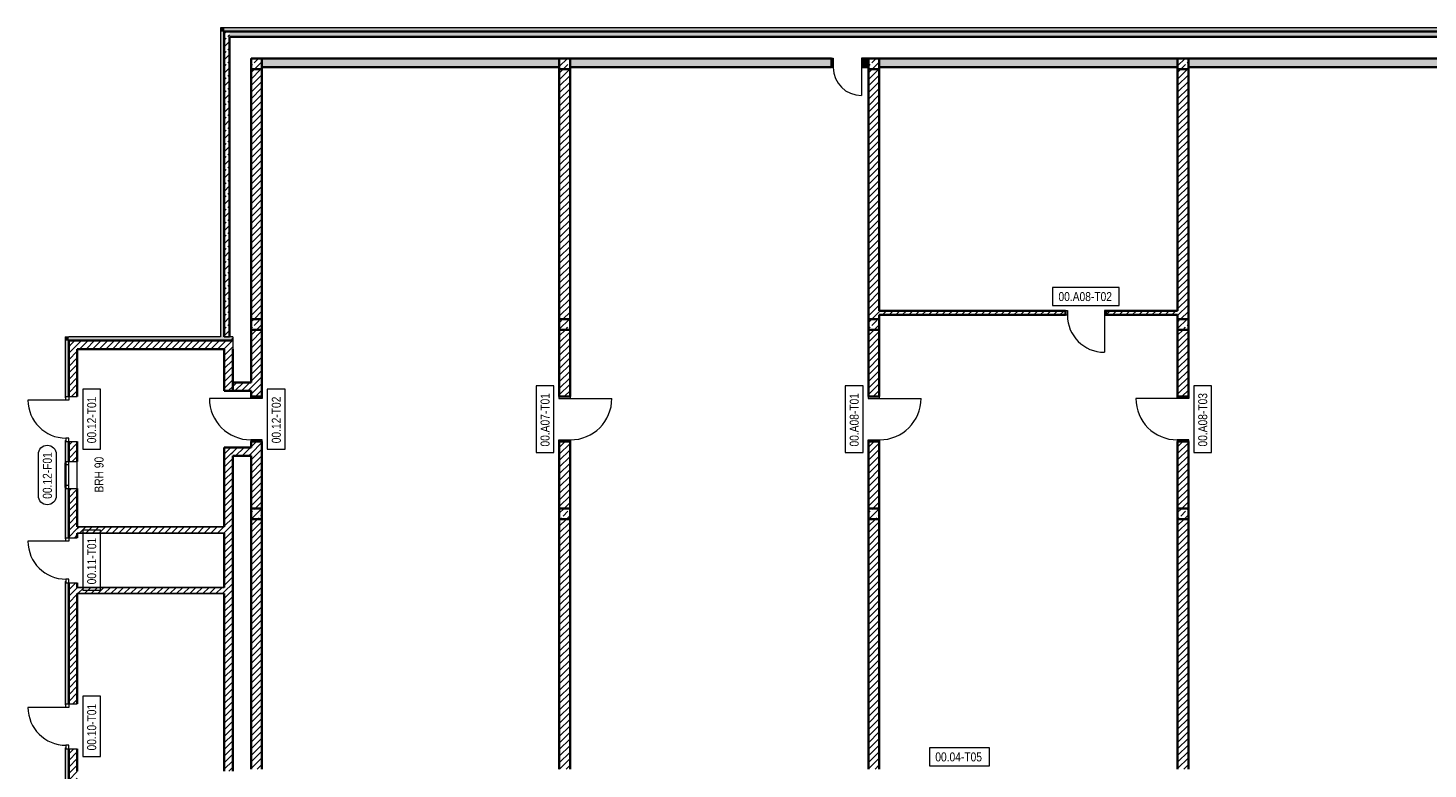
# Model space of a CAD drawing. Header units: metres. Extents: x -58265 to 590738, y -55036 to 35250.
# Tile 8 of 160: x -58265 to -19096, y 180 to 20925. Entities that reach past the tile are written whole.
import ezdxf

# ---------------------------------------------------------------- set-up
doc = ezdxf.new("R2010")
doc.units = ezdxf.units.M
doc.header["$LTSCALE"] = 0.05
for name, color, linetype in [('0._Pikto für Layout_1_A_1_Bauteilschraffuren', 7, 'Continuous'), ('0._Pikto für Layout_1_A_1_Fenster', 7, 'Continuous'), ('0._Pikto für Layout_1_A_1_Fenster_Text', 7, 'Continuous'), ('0._Pikto für Layout_1_A_1_Stützen', 7, 'Continuous'), ('0._Pikto für Layout_1_A_1_Türen', 7, 'Continuous'), ('0._Pikto für Layout_1_A_1_Türen_Text', 7, 'Continuous'), ('0._Pikto für Layout_1_A_1_Wände_Außen', 7, 'Continuous'), ('0._Pikto für Layout_1_A_1_Wände_Innen_Massiv', 7, 'Continuous')]:
    doc.layers.add(name, color=color, linetype=linetype)
doc.styles.add('ERSTELLTER_STIL_2', font='txt')
pattern_1 = [(45, (0, 0), (-183.8478, 183.8478), []), (45, (-91.92, 91.92), (-183.8478, 183.8478), [195, -65])]
pattern_2 = [(45, (0, 0), (-91.92388, 91.92388), [])]

msp = doc.modelspace()

# ---------------------------------------------------------------- hatches: boundary and pattern name
at = {"layer": '0._Pikto für Layout_1_A_1_Bauteilschraffuren', "linetype": 'Continuous', "lineweight": 18}
for points in [[(-52775, 20825), (-52875, 20925), (-52875, 20825)], [(-52775, 20925), (-52875, 20925), (-52775, 20825)], [(-52875, 20825), (-52875, 12275), (-52775, 12275), (-52775, 20825)], [(-52775, 20825), (875, 20825), (875, 20925), (-52775, 20925)], [(-51720, 19830), (-43400, 19830), (-43400, 20070), (-51720, 20070)], [(-43100, 20070), (-43100, 19830), (-35785, 19830), (-35785, 20070)], [(-34900, 20070), (-34900, 19830), (-34750, 19830), (-34750, 20070)], [(-26100, 20070), (-34450, 20070), (-34450, 19830), (-26100, 19830)], [(-17450, 20070), (-25800, 20070), (-25800, 19830), (-17450, 19830)], [(-57125, 12275), (-57225, 12275), (-57125, 12175)], [(-57225, 12175), (-57125, 12175), (-57225, 12275)], [(-57225, 10575), (-57205, 10575), (-57205, 10605), (-57125, 10605), (-57125, 12175), (-57225, 12175)], [(-57125, 12175), (-52606, 12175), (-52535, 12275), (-57125, 12275)], [(-52606, 12175), (-52535, 12175), (-52535, 12275)], [(-57205, 9375), (-57225, 9375), (-57225, 8755), (-57205, 8755), (-57205, 8785), (-57125, 8785), (-57125, 9345), (-57205, 9345)], [(-57205, 8065), (-57225, 8065), (-57225, 6625), (-57205, 6625), (-57205, 6655), (-57125, 6655), (-57125, 8035), (-57205, 8035)], [(-57205, 5425), (-57225, 5425), (-57225, 1975), (-57205, 1975), (-57205, 2005), (-57125, 2005), (-57125, 5395), (-57205, 5395)], [(-57225, 775), (-57225, -930), (-57125, -930), (-57125, 745), (-57205, 745), (-57205, 775)]]:
    msp.add_hatch(color=9, dxfattribs=at).paths.add_polyline_path(points)
h = msp.add_hatch(dxfattribs=at)
h.set_pattern_fill('Beton__Stahlbeton_0001', color=9, style=0, pattern_type=2)
h.set_pattern_definition(pattern_1)
h.paths.add_polyline_path([(-52625, 20675), (-52775, 20825), (-52775, 20675)])
h = msp.add_hatch(dxfattribs=at)
h.set_pattern_fill('Beton__Stahlbeton_0001', color=9, style=0, pattern_type=2)
h.set_pattern_definition(pattern_1)
h.paths.add_polyline_path([(-52625, 20825), (-52775, 20825), (-52625, 20675)])
h = msp.add_hatch(dxfattribs=at)
h.set_pattern_fill('Beton__Stahlbeton_0001', color=9, style=0, pattern_type=2)
h.set_pattern_definition(pattern_1)
h.paths.add_polyline_path([(-52625, 20675), (725, 20675), (725, 20825), (-52625, 20825)])
h = msp.add_hatch(dxfattribs=at)
h.set_pattern_fill('Beton__Stahlbeton_0001', color=9, style=0, pattern_type=2)
h.set_pattern_definition(pattern_1)
h.paths.add_polyline_path([(-52775, 20675), (-52775, 12275), (-52625, 12275), (-52625, 20675)])
h = msp.add_hatch(dxfattribs=at)
h.set_pattern_fill('Beton__Stahlbeton_0001', color=9, style=0, pattern_type=2)
h.set_pattern_definition(pattern_1)
h.paths.add_polyline_path([(-51720, 19770), (-51720, 20070), (-52020, 20070), (-52020, 19770)])
h = msp.add_hatch(dxfattribs=at)
h.set_pattern_fill('Beton__Stahlbeton_0001', color=9, style=0, pattern_type=2)
h.set_pattern_definition(pattern_1)
h.paths.add_polyline_path([(-43100, 19770), (-43100, 20070), (-43400, 20070), (-43400, 19770)])
h = msp.add_hatch(dxfattribs=at)
h.set_pattern_fill('Beton__Stahlbeton_0001', color=9, style=0, pattern_type=2)
h.set_pattern_definition(pattern_1)
h.paths.add_polyline_path([(-34450, 19770), (-34450, 20070), (-34750, 20070), (-34750, 19770)])
h = msp.add_hatch(dxfattribs=at)
h.set_pattern_fill('Beton__Stahlbeton_0001', color=9, style=0, pattern_type=2)
h.set_pattern_definition(pattern_1)
h.paths.add_polyline_path([(-25800, 19770), (-25800, 20070), (-26100, 20070), (-26100, 19770)])
h = msp.add_hatch(dxfattribs=at)
h.set_pattern_fill('MW_Kalksandstein_0001', color=9, style=0, pattern_type=2)
h.set_pattern_definition(pattern_2)
h.paths.add_polyline_path([(-51720, 19770), (-52020, 19770), (-52020, 12775), (-51720, 12775)])
h = msp.add_hatch(dxfattribs=at)
h.set_pattern_fill('MW_Kalksandstein_0001', color=9, style=0, pattern_type=2)
h.set_pattern_definition(pattern_2)
h.paths.add_polyline_path([(-43100, 19770), (-43400, 19770), (-43400, 12775), (-43100, 12775)])
h = msp.add_hatch(dxfattribs=at)
h.set_pattern_fill('MW_Kalksandstein_0001', color=9, style=0, pattern_type=2)
h.set_pattern_definition(pattern_2)
h.paths.add_polyline_path([(-34450, 19770), (-34750, 19770), (-34750, 12775), (-34450, 12775)])
h = msp.add_hatch(dxfattribs=at)
h.set_pattern_fill('MW_Kalksandstein_0001', color=9, style=0, pattern_type=2)
h.set_pattern_definition(pattern_2)
h.paths.add_polyline_path([(-25800, 19770), (-26100, 19770), (-26100, 12775), (-25800, 12775)])
h = msp.add_hatch(dxfattribs=at)
h.set_pattern_fill('MW_Kalksandstein_0001', color=9, style=0, pattern_type=2)
h.set_pattern_definition(pattern_2)
h.paths.add_polyline_path([(-34450, 12892), (-29235, 12892), (-29235, 13007), (-34450, 13007)])
h = msp.add_hatch(dxfattribs=at)
h.set_pattern_fill('MW_Kalksandstein_0001', color=9, style=0, pattern_type=2)
h.set_pattern_definition(pattern_2)
h.paths.add_polyline_path([(-28100, 13007), (-28100, 12892), (-26100, 12892), (-26100, 13007)])
h = msp.add_hatch(dxfattribs=at)
h.set_pattern_fill('Beton__Stahlbeton_0001', color=9, style=0, pattern_type=2)
h.set_pattern_definition(pattern_1)
h.paths.add_polyline_path([(-51720, 12475), (-51720, 12775), (-52020, 12775), (-52020, 12475)])
h = msp.add_hatch(dxfattribs=at)
h.set_pattern_fill('Beton__Stahlbeton_0001', color=9, style=0, pattern_type=2)
h.set_pattern_definition(pattern_1)
h.paths.add_polyline_path([(-43100, 12475), (-43100, 12775), (-43400, 12775), (-43400, 12475)])
h = msp.add_hatch(dxfattribs=at)
h.set_pattern_fill('Beton__Stahlbeton_0001', color=9, style=0, pattern_type=2)
h.set_pattern_definition(pattern_1)
h.paths.add_polyline_path([(-34450, 12475), (-34450, 12775), (-34750, 12775), (-34750, 12475)])
h = msp.add_hatch(dxfattribs=at)
h.set_pattern_fill('Beton__Stahlbeton_0001', color=9, style=0, pattern_type=2)
h.set_pattern_definition(pattern_1)
h.paths.add_polyline_path([(-25800, 12475), (-25800, 12775), (-26100, 12775), (-26100, 12475)])
h = msp.add_hatch(dxfattribs=at)
h.set_pattern_fill('MW_Kalksandstein_0001', color=9, style=0, pattern_type=2)
h.set_pattern_definition(pattern_2)
h.paths.add_polyline_path([(-56885, 12175), (-57125, 12175), (-56885, 11935)])
h = msp.add_hatch(dxfattribs=at)
h.set_pattern_fill('MW_Kalksandstein_0001', color=9, style=0, pattern_type=2)
h.set_pattern_definition(pattern_2)
h.paths.add_polyline_path([(-57125, 12175), (-57125, 11935), (-56885, 11935)])
h = msp.add_hatch(dxfattribs=at)
h.set_pattern_fill('MW_Kalksandstein_0001', color=9, style=0, pattern_type=2)
h.set_pattern_definition(pattern_2)
h.paths.add_polyline_path([(-56885, 11935), (-52775, 11935), (-52775, 12175), (-56885, 12175)])
h = msp.add_hatch(dxfattribs=at)
h.set_pattern_fill('MW_Kalksandstein_0001', color=9, style=0, pattern_type=2)
h.set_pattern_definition(pattern_2)
h.paths.add_polyline_path([(-52606, 12175), (-52775, 11935), (-52535, 11935), (-52535, 12175)])
h = msp.add_hatch(dxfattribs=at)
h.set_pattern_fill('MW_Kalksandstein_0001', color=9, style=0, pattern_type=2)
h.set_pattern_definition(pattern_2)
h.paths.add_polyline_path([(-52775, 11935), (-52606, 12175), (-52775, 12175)])
h = msp.add_hatch(dxfattribs=at)
h.set_pattern_fill('MW_Kalksandstein_0001', color=9, style=0, pattern_type=2)
h.set_pattern_definition(pattern_2)
h.paths.add_polyline_path([(-51720, 12475), (-52020, 12475), (-52020, 10605), (-51720, 10605)])
h = msp.add_hatch(dxfattribs=at)
h.set_pattern_fill('MW_Kalksandstein_0001', color=9, style=0, pattern_type=2)
h.set_pattern_definition(pattern_2)
h.paths.add_polyline_path([(-43100, 12475), (-43400, 12475), (-43400, 10605), (-43100, 10605)])
h = msp.add_hatch(dxfattribs=at)
h.set_pattern_fill('MW_Kalksandstein_0001', color=9, style=0, pattern_type=2)
h.set_pattern_definition(pattern_2)
h.paths.add_polyline_path([(-34450, 12475), (-34750, 12475), (-34750, 10605), (-34450, 10605)])
h = msp.add_hatch(dxfattribs=at)
h.set_pattern_fill('MW_Kalksandstein_0001', color=9, style=0, pattern_type=2)
h.set_pattern_definition(pattern_2)
h.paths.add_polyline_path([(-25800, 12475), (-26100, 12475), (-26100, 10605), (-25800, 10605)])
h = msp.add_hatch(dxfattribs=at)
h.set_pattern_fill('MW_Kalksandstein_0001', color=9, style=0, pattern_type=2)
h.set_pattern_definition(pattern_2)
h.paths.add_polyline_path([(-57125, 10605), (-56885, 10605), (-56885, 11935), (-57125, 11935)])
h = msp.add_hatch(dxfattribs=at)
h.set_pattern_fill('MW_Kalksandstein_0001', color=9, style=0, pattern_type=2)
h.set_pattern_definition(pattern_2)
h.paths.add_polyline_path([(-52775, 11935), (-52775, 10765), (-52535, 10765), (-52535, 11935)])
h = msp.add_hatch(dxfattribs=at)
h.set_pattern_fill('MW_Kalksandstein_0001', color=9, style=0, pattern_type=2)
h.set_pattern_definition(pattern_2)
h.paths.add_polyline_path([(-52020, 11005), (-52535, 11005), (-52535, 10765), (-52020, 10765)])
h = msp.add_hatch(dxfattribs=at)
h.set_pattern_fill('MW_Kalksandstein_0001', color=9, style=0, pattern_type=2)
h.set_pattern_definition(pattern_2)
h.paths.add_polyline_path([(-56885, 9345), (-57125, 9345), (-57125, 8785), (-56885, 8785)])
h = msp.add_hatch(dxfattribs=at)
h.set_pattern_fill('MW_Kalksandstein_0001', color=9, style=0, pattern_type=2)
h.set_pattern_definition(pattern_2)
h.paths.add_polyline_path([(-52535, 8945), (-52775, 9185), (-52775, 8945)])
h = msp.add_hatch(dxfattribs=at)
h.set_pattern_fill('MW_Kalksandstein_0001', color=9, style=0, pattern_type=2)
h.set_pattern_definition(pattern_2)
h.paths.add_polyline_path([(-52535, 9185), (-52775, 9185), (-52535, 8945)])
h = msp.add_hatch(dxfattribs=at)
h.set_pattern_fill('MW_Kalksandstein_0001', color=9, style=0, pattern_type=2)
h.set_pattern_definition(pattern_2)
h.paths.add_polyline_path([(-52535, 8945), (-52020, 8945), (-52020, 9185), (-52535, 9185)])
h = msp.add_hatch(dxfattribs=at)
h.set_pattern_fill('MW_Kalksandstein_0001', color=9, style=0, pattern_type=2)
h.set_pattern_definition(pattern_2)
h.paths.add_polyline_path([(-52020, 7475), (-51720, 7475), (-51720, 9345), (-52020, 9345)])
h = msp.add_hatch(dxfattribs=at)
h.set_pattern_fill('MW_Kalksandstein_0001', color=9, style=0, pattern_type=2)
h.set_pattern_definition(pattern_2)
h.paths.add_polyline_path([(-43400, 7475), (-43100, 7475), (-43100, 9345), (-43400, 9345)])
h = msp.add_hatch(dxfattribs=at)
h.set_pattern_fill('MW_Kalksandstein_0001', color=9, style=0, pattern_type=2)
h.set_pattern_definition(pattern_2)
h.paths.add_polyline_path([(-34750, 7475), (-34450, 7475), (-34450, 9345), (-34750, 9345)])
h = msp.add_hatch(dxfattribs=at)
h.set_pattern_fill('MW_Kalksandstein_0001', color=9, style=0, pattern_type=2)
h.set_pattern_definition(pattern_2)
h.paths.add_polyline_path([(-26100, 7475), (-25800, 7475), (-25800, 9345), (-26100, 9345)])
h = msp.add_hatch(dxfattribs=at)
h.set_pattern_fill('MW_Kalksandstein_0001', color=9, style=0, pattern_type=2)
h.set_pattern_definition(pattern_2)
h.paths.add_polyline_path([(-52535, 120), (-52535, 8945), (-52775, 8945), (-52775, 120)])
h = msp.add_hatch(dxfattribs=at)
h.set_pattern_fill('MW_Kalksandstein_0001', color=9, style=0, pattern_type=2)
h.set_pattern_definition(pattern_2)
h.paths.add_polyline_path([(-56885, 8035), (-57125, 8035), (-57125, 6655), (-56885, 6655)])
h = msp.add_hatch(dxfattribs=at)
h.set_pattern_fill('Beton__Stahlbeton_0001', color=9, style=0, pattern_type=2)
h.set_pattern_definition(pattern_1)
h.paths.add_polyline_path([(-51720, 7175), (-51720, 7475), (-52020, 7475), (-52020, 7175)])
h = msp.add_hatch(dxfattribs=at)
h.set_pattern_fill('Beton__Stahlbeton_0001', color=9, style=0, pattern_type=2)
h.set_pattern_definition(pattern_1)
h.paths.add_polyline_path([(-43100, 7175), (-43100, 7475), (-43400, 7475), (-43400, 7175)])
h = msp.add_hatch(dxfattribs=at)
h.set_pattern_fill('Beton__Stahlbeton_0001', color=9, style=0, pattern_type=2)
h.set_pattern_definition(pattern_1)
h.paths.add_polyline_path([(-34450, 7175), (-34450, 7475), (-34750, 7475), (-34750, 7175)])
h = msp.add_hatch(dxfattribs=at)
h.set_pattern_fill('Beton__Stahlbeton_0001', color=9, style=0, pattern_type=2)
h.set_pattern_definition(pattern_1)
h.paths.add_polyline_path([(-25800, 7175), (-25800, 7475), (-26100, 7475), (-26100, 7175)])
h = msp.add_hatch(dxfattribs=at)
h.set_pattern_fill('MW_Kalksandstein_0001', color=9, style=0, pattern_type=2)
h.set_pattern_definition(pattern_2)
h.paths.add_polyline_path([(-52020, 180), (-51720, 180), (-51720, 7175), (-52020, 7175)])
h = msp.add_hatch(dxfattribs=at)
h.set_pattern_fill('MW_Kalksandstein_0001', color=9, style=0, pattern_type=2)
h.set_pattern_definition(pattern_2)
h.paths.add_polyline_path([(-43100, 7175), (-43400, 7175), (-43400, 180), (-43100, 180)])
h = msp.add_hatch(dxfattribs=at)
h.set_pattern_fill('MW_Kalksandstein_0001', color=9, style=0, pattern_type=2)
h.set_pattern_definition(pattern_2)
h.paths.add_polyline_path([(-34450, 7175), (-34750, 7175), (-34750, 180), (-34450, 180)])
h = msp.add_hatch(dxfattribs=at)
h.set_pattern_fill('MW_Kalksandstein_0001', color=9, style=0, pattern_type=2)
h.set_pattern_definition(pattern_2)
h.paths.add_polyline_path([(-25800, 7175), (-26100, 7175), (-26100, 180), (-25800, 180)])
h = msp.add_hatch(dxfattribs=at)
h.set_pattern_fill('MW_Kalksandstein_0001', color=9, style=0, pattern_type=2)
h.set_pattern_definition(pattern_2)
h.paths.add_polyline_path([(-56885, 6785), (-52775, 6785), (-52775, 6960), (-56885, 6960)])
h = msp.add_hatch(dxfattribs=at)
h.set_pattern_fill('MW_Kalksandstein_0001', color=9, style=0, pattern_type=2)
h.set_pattern_definition(pattern_2)
h.paths.add_polyline_path([(-56885, 5395), (-57125, 5395), (-57125, 2005), (-56885, 2005)])
h = msp.add_hatch(dxfattribs=at)
h.set_pattern_fill('MW_Kalksandstein_0001', color=9, style=0, pattern_type=2)
h.set_pattern_definition(pattern_2)
h.paths.add_polyline_path([(-56885, 5090), (-52775, 5090), (-52775, 5265), (-56885, 5265)])
h = msp.add_hatch(dxfattribs=at)
h.set_pattern_fill('MW_Kalksandstein_0001', color=9, style=0, pattern_type=2)
h.set_pattern_definition(pattern_2)
h.paths.add_polyline_path([(-57125, -930), (-56885, -930), (-56885, 745), (-57125, 745)])

# ---------------------------------------------------------------- linework, layer by layer
at = {"layer": '0._Pikto für Layout_1_A_1_Fenster', "color": 9, "linetype": 'Continuous', "lineweight": 13}
for p, q in [((-57225, 8065), (-57225, 8755)), ((-57225, 8755), (-57205, 8755)), ((-57205, 8785), (-57125, 8785)), ((-57205, 8785), (-57125, 8785)), ((-57205, 8755), (-57205, 8785)), ((-57205, 8755), (-57205, 8785)), ((-57125, 8785), (-56885, 8785)), ((-56885, 8035), (-56885, 8785)), ((-57225, 8065), (-57205, 8065)), ((-57205, 8065), (-57205, 8035)), ((-57205, 8065), (-57205, 8035)), ((-57205, 8035), (-57125, 8035)), ((-57205, 8035), (-57125, 8035)), ((-57125, 8035), (-56885, 8035))]:
    msp.add_line(p, q, dxfattribs=at)
at = {"layer": '0._Pikto für Layout_1_A_1_Fenster', "color": 9, "linetype": 'Continuous', "lineweight": 18}
for p, q in [((-57205, 8785), (-57205, 8705)), ((-57205, 8705), (-57125, 8705)), ((-57205, 8705), (-57205, 8115)), ((-57125, 8705), (-57125, 8785)), ((-57125, 8115), (-57125, 8705)), ((-57125, 8115), (-57205, 8115)), ((-57205, 8115), (-57205, 8035)), ((-57125, 8035), (-57125, 8115))]:
    msp.add_line(p, q, dxfattribs=at)
at = {"layer": '0._Pikto für Layout_1_A_1_Fenster_Text', "color": 9, "linetype": 'Continuous', "lineweight": 13, "flags": 128}
msp.add_lwpolyline([(-57975, 7828), (-57975, 8993, -1), (-57475, 8993), (-57475, 7828, -1)], format="xyb", close=True, dxfattribs=at)
at = {"layer": '0._Pikto für Layout_1_A_1_Stützen', "color": 9, "linetype": 'Continuous', "lineweight": 35, "flags": 128}
for points in [[(-51720, 19770), (-51720, 20070), (-52020, 20070), (-52020, 19770)], [(-43100, 19770), (-43100, 20070), (-43400, 20070), (-43400, 19770)], [(-34450, 19770), (-34450, 20070), (-34750, 20070), (-34750, 19770)], [(-25800, 19770), (-25800, 20070), (-26100, 20070), (-26100, 19770)], [(-51720, 12475), (-51720, 12775), (-52020, 12775), (-52020, 12475)], [(-43100, 12475), (-43100, 12775), (-43400, 12775), (-43400, 12475)], [(-34450, 12475), (-34450, 12775), (-34750, 12775), (-34750, 12475)], [(-25800, 12475), (-25800, 12775), (-26100, 12775), (-26100, 12475)], [(-51720, 7175), (-51720, 7475), (-52020, 7475), (-52020, 7175)], [(-43100, 7175), (-43100, 7475), (-43400, 7475), (-43400, 7175)], [(-34450, 7175), (-34450, 7475), (-34750, 7475), (-34750, 7175)], [(-25800, 7175), (-25800, 7475), (-26100, 7475), (-26100, 7175)]]:
    msp.add_lwpolyline(points, close=True, dxfattribs=at)
at = {"layer": '0._Pikto für Layout_1_A_1_Türen', "color": 9, "linetype": 'Continuous', "lineweight": 18}
for p, q in [((-35785, 20080), (-35735, 20080)), ((-35785, 19820), (-35785, 20080)), ((-35735, 20080), (-35735, 19820)), ((-34900, 20080), (-34950, 20080)), ((-34950, 20080), (-34950, 19820)), ((-34900, 19820), (-34900, 20080)), ((-35735, 19820), (-35785, 19820)), ((-34950, 19820), (-34950, 19035)), ((-34950, 19820), (-34900, 19820)), ((-29235, 13018), (-29185, 13018)), ((-29235, 12882), (-29235, 13018)), ((-29185, 13018), (-29185, 12882)), ((-28100, 13018), (-28150, 13018)), ((-28150, 13018), (-28150, 12882)), ((-28100, 12882), (-28100, 13018)), ((-29185, 12882), (-29235, 12882)), ((-28150, 12882), (-28150, 11847)), ((-28150, 12882), (-28100, 12882)), ((-57205, 10505), (-57205, 10605)), ((-57205, 10605), (-57125, 10605)), ((-57125, 10605), (-57125, 10505)), ((-52030, 10555), (-52030, 10605)), ((-52030, 10605), (-51710, 10605)), ((-51710, 10605), (-51710, 10555)), ((-43410, 10605), (-43410, 10555)), ((-43090, 10605), (-43410, 10605)), ((-43090, 10555), (-43090, 10605)), ((-34760, 10605), (-34760, 10555)), ((-34440, 10605), (-34760, 10605)), ((-34440, 10555), (-34440, 10605)), ((-26110, 10555), (-26110, 10605)), ((-26110, 10605), (-25790, 10605)), ((-25790, 10605), (-25790, 10555)), ((-57205, 10505), (-58265, 10505)), ((-57125, 10505), (-57205, 10505)), ((-52030, 10555), (-53190, 10555)), ((-51710, 10555), (-52030, 10555)), ((-43410, 10555), (-43090, 10555)), ((-43090, 10555), (-41930, 10555)), ((-34760, 10555), (-34440, 10555)), ((-34440, 10555), (-33280, 10555)), ((-26110, 10555), (-27270, 10555)), ((-25790, 10555), (-26110, 10555)), ((-57125, 9445), (-57205, 9445)), ((-57205, 9445), (-57205, 9345)), ((-57125, 9345), (-57125, 9445)), ((-57205, 9345), (-57125, 9345)), ((-51710, 9395), (-52030, 9395)), ((-52030, 9395), (-52030, 9345)), ((-52030, 9345), (-51710, 9345)), ((-51710, 9345), (-51710, 9395)), ((-43410, 9345), (-43410, 9395)), ((-43410, 9395), (-43090, 9395)), ((-43090, 9345), (-43410, 9345)), ((-43090, 9395), (-43090, 9345)), ((-34760, 9345), (-34760, 9395)), ((-34760, 9395), (-34440, 9395)), ((-34440, 9345), (-34760, 9345)), ((-34440, 9395), (-34440, 9345)), ((-25790, 9395), (-26110, 9395)), ((-26110, 9395), (-26110, 9345)), ((-26110, 9345), (-25790, 9345)), ((-25790, 9345), (-25790, 9395)), ((-57205, 6555), (-58265, 6555)), ((-57205, 6555), (-57205, 6655)), ((-57205, 6655), (-57125, 6655)), ((-57125, 6555), (-57205, 6555)), ((-57125, 6655), (-57125, 6555)), ((-57125, 5495), (-57205, 5495)), ((-57205, 5495), (-57205, 5395)), ((-57125, 5395), (-57125, 5495)), ((-57205, 5395), (-57125, 5395)), ((-57205, 1905), (-57205, 2005)), ((-57205, 2005), (-57125, 2005)), ((-57125, 2005), (-57125, 1905)), ((-57205, 1905), (-58265, 1905)), ((-57125, 1905), (-57205, 1905)), ((-57125, 845), (-57205, 845)), ((-57205, 845), (-57205, 745)), ((-57125, 745), (-57125, 845)), ((-57205, 745), (-57125, 745))]:
    msp.add_line(p, q, dxfattribs=at)
at = {"layer": '0._Pikto für Layout_1_A_1_Türen', "color": 9, "linetype": 'Continuous', "lineweight": 35}
for p, q in [((-35785, 19830), (-35785, 20070)), ((-35785, 19830), (-35785, 20070)), ((-34900, 19830), (-34900, 20070)), ((-34900, 19830), (-34900, 20070)), ((-29235, 13007), (-29235, 12892)), ((-29235, 13007), (-29235, 12892)), ((-28100, 13007), (-28100, 12892)), ((-28100, 13007), (-28100, 12892)), ((-51720, 10605), (-52020, 10605)), ((-51720, 10605), (-52020, 10605)), ((-43100, 10605), (-43400, 10605)), ((-43100, 10605), (-43400, 10605)), ((-34450, 10605), (-34750, 10605)), ((-34450, 10605), (-34750, 10605)), ((-26100, 10605), (-25800, 10605)), ((-26100, 10605), (-25800, 10605)), ((-51720, 9345), (-52020, 9345)), ((-51720, 9345), (-52020, 9345)), ((-43100, 9345), (-43400, 9345)), ((-43100, 9345), (-43400, 9345)), ((-34450, 9345), (-34750, 9345)), ((-34450, 9345), (-34750, 9345)), ((-26100, 9345), (-25800, 9345)), ((-26100, 9345), (-25800, 9345))]:
    msp.add_line(p, q, dxfattribs=at)
at = {"layer": '0._Pikto für Layout_1_A_1_Türen', "color": 9, "linetype": 'Continuous', "lineweight": 13}
for p, q in [((-57205, 10605), (-57125, 10605)), ((-57205, 10575), (-57205, 10605)), ((-57205, 9345), (-57205, 9375)), ((-57205, 9345), (-57125, 9345)), ((-57205, 6655), (-57125, 6655)), ((-57205, 6625), (-57205, 6655)), ((-57205, 5395), (-57205, 5425)), ((-57205, 5395), (-57125, 5395)), ((-57205, 2005), (-57125, 2005)), ((-57205, 1975), (-57205, 2005)), ((-57205, 745), (-57205, 775)), ((-57205, 745), (-57125, 745))]:
    msp.add_line(p, q, dxfattribs=at)
for centre, radius, start, end in [((-34950, 19820), 785, 180, 270), ((-28150, 12882), 1035, 180, 270), ((-57205, 10505), 1060, 180, 270), ((-52030, 10555), 1160, 180, 270), ((-43090, 10555), 1160, 270, 0), ((-34440, 10555), 1160, 270, 0), ((-26110, 10555), 1160, 180, 270), ((-57205, 6555), 1060, 180, 270), ((-57205, 1905), 1060, 180, 270)]:
    msp.add_arc(centre, radius, start, end, dxfattribs=at)
at = {"layer": '0._Pikto für Layout_1_A_1_Türen_Text', "color": 9, "linetype": 'Continuous', "lineweight": 13, "flags": 128}
for points in [[(-27734, 13157), (-27734, 13657), (-29601, 13657), (-29601, 13157)], [(-56735, 9133), (-56235, 9133), (-56235, 10817), (-56735, 10817)], [(-51570, 9133), (-51070, 9133), (-51070, 10817), (-51570, 10817)], [(-43550, 10908), (-44050, 10908), (-44050, 9042), (-43550, 9042)], [(-34900, 10908), (-35400, 10908), (-35400, 9042), (-34900, 9042)], [(-25650, 9042), (-25150, 9042), (-25150, 10908), (-25650, 10908)], [(-56735, 5183), (-56235, 5183), (-56235, 6867), (-56735, 6867)], [(-56735, 533), (-56235, 533), (-56235, 2217), (-56735, 2217)], [(-31363, 270), (-31363, 770), (-33047, 770), (-33047, 270)]]:
    msp.add_lwpolyline(points, close=True, dxfattribs=at)
at = {"layer": '0._Pikto für Layout_1_A_1_Wände_Außen', "color": 9, "linetype": 'Continuous', "lineweight": 35}
for p, q in [((-52775, 20825), (-52775, 20675)), ((-52625, 20825), (-52775, 20825)), ((-52775, 20825), (-52775, 20675)), ((725, 20825), (-52625, 20825)), ((-52775, 20675), (-52775, 12275)), ((-56885, 12175), (-57125, 12175)), ((-57125, 12175), (-57125, 11935)), ((-56885, 12175), (-57125, 12175)), ((-52775, 12175), (-56885, 12175)), ((-52606, 12175), (-52775, 12175)), ((-57125, 11935), (-57125, 10605)), ((-57125, 9345), (-57125, 8785)), ((-57125, 8035), (-57125, 6655)), ((-57125, 5395), (-57125, 2005)), ((-57125, 745), (-57125, -930))]:
    msp.add_line(p, q, dxfattribs=at)
at = {"layer": '0._Pikto für Layout_1_A_1_Wände_Außen', "color": 9, "linetype": 'Continuous', "lineweight": 13}
for p, q in [((-57205, 10575), (-57205, 10605)), ((-57205, 10605), (-57125, 10605)), ((-57125, 10605), (-56885, 10605)), ((-57225, 10575), (-57205, 10575)), ((-57225, 9375), (-57205, 9375)), ((-57205, 9345), (-57205, 9375)), ((-57205, 9345), (-57125, 9345)), ((-57125, 9345), (-56885, 9345)), ((-57225, 8755), (-57205, 8755)), ((-57205, 8755), (-57205, 8785)), ((-57205, 8785), (-57125, 8785)), ((-57125, 8785), (-56885, 8785)), ((-57225, 8065), (-57205, 8065)), ((-57205, 8065), (-57205, 8035)), ((-57205, 8035), (-57125, 8035)), ((-57125, 8035), (-56885, 8035)), ((-57225, 6625), (-57205, 6625)), ((-57205, 6625), (-57205, 6655)), ((-57205, 6655), (-57125, 6655)), ((-57125, 6655), (-56885, 6655)), ((-57225, 5425), (-57205, 5425)), ((-57205, 5395), (-57205, 5425)), ((-57205, 5395), (-57125, 5395)), ((-57125, 5395), (-56885, 5395)), ((-57225, 1975), (-57205, 1975)), ((-57205, 1975), (-57205, 2005)), ((-57205, 2005), (-57125, 2005)), ((-57125, 2005), (-56885, 2005)), ((-57225, 775), (-57205, 775)), ((-57205, 745), (-57205, 775)), ((-57205, 745), (-57125, 745)), ((-57125, 745), (-56885, 745))]:
    msp.add_line(p, q, dxfattribs=at)
at = {"layer": '0._Pikto für Layout_1_A_1_Wände_Außen', "color": 9, "linetype": 'Continuous', "lineweight": 13, "flags": 128}
for points in [[(-52875, 20925), (-52875, 20825)], [(-57225, 12275), (-57125, 12275)], [(-52775, 12275), (-52625, 12275)]]:
    msp.add_lwpolyline(points, dxfattribs=at)
at = {"layer": '0._Pikto für Layout_1_A_1_Wände_Außen', "color": 9, "linetype": 'Continuous', "lineweight": 18, "flags": 128}
for points in [[(975, 20925), (-52875, 20925)], [(-52875, 20825), (-52875, 12275)], [(-57225, 12275), (-57225, 10575)], [(-52875, 12275), (-57125, 12275)], [(-52535, 12275), (-52775, 12275)], [(-57225, 9375), (-57225, 8755)], [(-57225, 8065), (-57225, 6625)], [(-57225, 5425), (-57225, 1975)], [(-57225, 775), (-57225, -930)]]:
    msp.add_lwpolyline(points, dxfattribs=at)
at = {"layer": '0._Pikto für Layout_1_A_1_Wände_Außen', "color": 9, "linetype": 'Continuous', "lineweight": 35, "flags": 128}
for points in [[(-52625, 20675), (725, 20675)], [(-52625, 12275), (-52625, 20675)], [(-56885, 10605), (-56885, 11935)], [(-56885, 11935), (-52775, 11935)], [(-56885, 8785), (-56885, 9345)], [(-56885, 6960), (-56885, 8035)], [(-56885, 6655), (-56885, 6785)], [(-56885, 5265), (-56885, 5395)], [(-56885, 2005), (-56885, 5090)], [(-56885, 120), (-56885, 745)]]:
    msp.add_lwpolyline(points, dxfattribs=at)
at = {"layer": '0._Pikto für Layout_1_A_1_Wände_Innen_Massiv', "color": 9, "linetype": 'Continuous', "lineweight": 35}
for p, q in [((-35785, 19830), (-35785, 20070)), ((-34900, 19830), (-34900, 20070)), ((-29235, 13007), (-29235, 12892)), ((-28100, 13007), (-28100, 12892)), ((-52535, 12175), (-52606, 12175)), ((-51720, 10605), (-52020, 10605)), ((-43100, 10605), (-43400, 10605)), ((-34450, 10605), (-34750, 10605)), ((-26100, 10605), (-25800, 10605)), ((-51720, 9345), (-52020, 9345)), ((-43100, 9345), (-43400, 9345)), ((-34450, 9345), (-34750, 9345)), ((-26100, 9345), (-25800, 9345))]:
    msp.add_line(p, q, dxfattribs=at)
at = {"layer": '0._Pikto für Layout_1_A_1_Wände_Innen_Massiv', "color": 9, "linetype": 'Continuous', "lineweight": 35, "flags": 128}
for points in [[(-43400, 20070), (-51720, 20070)], [(-35785, 20070), (-43100, 20070)], [(-34750, 20070), (-34900, 20070)], [(-26100, 20070), (-34450, 20070)], [(-17450, 20070), (-25800, 20070)], [(-52020, 19770), (-52020, 12775)], [(-51720, 19830), (-43400, 19830)], [(-51720, 12775), (-51720, 19770)], [(-43400, 19770), (-43400, 12775)], [(-43100, 19830), (-35785, 19830)], [(-43100, 12775), (-43100, 19770)], [(-34900, 19830), (-34750, 19830)], [(-34750, 19770), (-34750, 12775)], [(-34450, 19830), (-26100, 19830)], [(-34450, 13007), (-34450, 19770)], [(-26100, 19770), (-26100, 13007)], [(-25800, 19830), (-17450, 19830)], [(-25800, 12775), (-25800, 19770)], [(-29235, 13007), (-34450, 13007)], [(-26100, 13007), (-28100, 13007)], [(-34450, 12892), (-29235, 12892)], [(-34450, 12775), (-34450, 12892)], [(-28100, 12892), (-26100, 12892)], [(-26100, 12892), (-26100, 12775)], [(-52020, 12475), (-52020, 11005)], [(-51720, 10605), (-51720, 12475)], [(-43400, 12475), (-43400, 10605)], [(-43100, 10605), (-43100, 12475)], [(-34750, 12475), (-34750, 10605)], [(-34450, 10605), (-34450, 12475)], [(-26100, 12475), (-26100, 10605)], [(-25800, 10605), (-25800, 12475)], [(-52775, 11935), (-52775, 10765)], [(-52535, 10765), (-52535, 11935)], [(-52020, 11005), (-52535, 11005)], [(-52535, 11005), (-52535, 10765)], [(-52775, 10765), (-52535, 10765)], [(-52535, 10765), (-52020, 10765)], [(-52020, 10765), (-52020, 10605)], [(-52775, 9185), (-52775, 8945)], [(-52020, 9185), (-52775, 9185)], [(-52020, 9345), (-52020, 9185)], [(-51720, 7475), (-51720, 9345)], [(-43400, 9345), (-43400, 7475)], [(-43100, 7475), (-43100, 9345)], [(-34750, 9345), (-34750, 7475)], [(-34450, 7475), (-34450, 9345)], [(-26100, 9345), (-26100, 7475)], [(-25800, 7475), (-25800, 9345)], [(-52775, 8945), (-52775, 6960)], [(-52535, 8945), (-52020, 8945)], [(-52535, 120), (-52535, 8945)], [(-52020, 8945), (-52020, 7475)], [(-52020, 7175), (-52020, 180)], [(-51720, 180), (-51720, 7175)], [(-43400, 7175), (-43400, 180)], [(-43100, 180), (-43100, 7175)], [(-34750, 7175), (-34750, 180)], [(-34450, 180), (-34450, 7175)], [(-26100, 7175), (-26100, 180)], [(-25800, 180), (-25800, 7175)], [(-52775, 6785), (-52775, 5265)], [(-52775, 5090), (-52775, 120)]]:
    msp.add_lwpolyline(points, dxfattribs=at)
at = {"layer": '0._Pikto für Layout_1_A_1_Wände_Innen_Massiv', "color": 9, "linetype": 'Continuous', "lineweight": 13, "flags": 128}
for points in [[(-52535, 12275), (-52535, 12175)], [(-52535, 12175), (-52535, 11935)]]:
    msp.add_lwpolyline(points, dxfattribs=at)
at = {"layer": '0._Pikto für Layout_1_A_1_Wände_Innen_Massiv', "color": 9, "linetype": 'Continuous', "lineweight": 25, "flags": 128}
for points in [[(-52775, 6960), (-56885, 6960)], [(-56885, 6785), (-52775, 6785)], [(-52775, 5265), (-56885, 5265)], [(-56885, 5090), (-52775, 5090)]]:
    msp.add_lwpolyline(points, dxfattribs=at)

# ---------------------------------------------------------------- texts
at = {"layer": '0._Pikto für Layout_1_A_1_Fenster_Text', "color": 9, "linetype": 'Continuous', "lineweight": 18, "char_height": 250, "attachment_point": 7, "rotation": 90, "style": 'ERSTELLTER_STIL_2'}
for s, insert in [('\\A1;{\\pql;\\pt0;\\fSwis721 Cn BT|b0|i0|c0|p0;\\W1.000000;00.12-F01\\fSwis721 Cn BT|b0|i0|c0|p0;\\W1.000000;\\fSwis721 Cn BT|b0|i0|c0|p0;\\W1.000000;\\fSwis721 Cn BT|b0|i0|c0|p0;\\W1.000000;}', (-57595, 7744)), ('\\A1;{\\pql;\\pt0;\\fSwis721 Cn BT|b0|i0|c0|p0;\\W1.000000;BRH 90\\fSwis721 Cn BT|b0|i0|c0|p0;\\W1.000000;\\A1{\\H.66x;\\S^  ;}\\fSwis721 Cn BT|b0|i0|c0|p0;\\W1.000000;\\fSwis721 Cn BT|b0|i0|c0|p0;\\W1.000000;}', (-56080, 7918))]:
    msp.add_mtext(s, dxfattribs=dict(at, insert=insert))
at = {"layer": '0._Pikto für Layout_1_A_1_Türen_Text', "color": 9, "linetype": 'Continuous', "lineweight": 18, "char_height": 250, "attachment_point": 7, "style": 'ERSTELLTER_STIL_2'}
for s, insert in [('\\A1;{\\pql;\\pt0;\\fSwis721 Cn BT|b0|i0|c0|p0;\\W1.000000;00.A08-T02\\fSwis721 Cn BT|b0|i0|c0|p0;\\W1.000000;\\fSwis721 Cn BT|b0|i0|c0|p0;\\W1.000000;\\fSwis721 Cn BT|b0|i0|c0|p0;\\W1.000000;}', (-29435, 13277)), ('\\A1;{\\pql;\\pt0;\\fSwis721 Cn BT|b0|i0|c0|p0;\\W1.000000;00.04-T05\\fSwis721 Cn BT|b0|i0|c0|p0;\\W1.000000;\\fSwis721 Cn BT|b0|i0|c0|p0;\\W1.000000;\\fSwis721 Cn BT|b0|i0|c0|p0;\\W1.000000;}', (-32881, 390))]:
    msp.add_mtext(s, dxfattribs=dict(at, insert=insert))
at = {"layer": '0._Pikto für Layout_1_A_1_Türen_Text', "color": 9, "linetype": 'Continuous', "lineweight": 18, "char_height": 250, "attachment_point": 7, "rotation": 90, "style": 'ERSTELLTER_STIL_2'}
for s, insert in [('\\A1;{\\pql;\\pt0;\\fSwis721 Cn BT|b0|i0|c0|p0;\\W1.000000;00.12-T01\\fSwis721 Cn BT|b0|i0|c0|p0;\\W1.000000;\\fSwis721 Cn BT|b0|i0|c0|p0;\\W1.000000;\\fSwis721 Cn BT|b0|i0|c0|p0;\\W1.000000;}', (-56355, 9299)), ('\\A1;{\\pql;\\pt0;\\fSwis721 Cn BT|b0|i0|c0|p0;\\W1.000000;00.12-T02\\fSwis721 Cn BT|b0|i0|c0|p0;\\W1.000000;\\fSwis721 Cn BT|b0|i0|c0|p0;\\W1.000000;\\fSwis721 Cn BT|b0|i0|c0|p0;\\W1.000000;}', (-51190, 9299)), ('\\A1;{\\pql;\\pt0;\\fSwis721 Cn BT|b0|i0|c0|p0;\\W1.000000;00.A07-T01\\fSwis721 Cn BT|b0|i0|c0|p0;\\W1.000000;\\fSwis721 Cn BT|b0|i0|c0|p0;\\W1.000000;\\fSwis721 Cn BT|b0|i0|c0|p0;\\W1.000000;}', (-43670, 9208)), ('\\A1;{\\pql;\\pt0;\\fSwis721 Cn BT|b0|i0|c0|p0;\\W1.000000;00.A08-T01\\fSwis721 Cn BT|b0|i0|c0|p0;\\W1.000000;\\fSwis721 Cn BT|b0|i0|c0|p0;\\W1.000000;\\fSwis721 Cn BT|b0|i0|c0|p0;\\W1.000000;}', (-35020, 9208)), ('\\A1;{\\pql;\\pt0;\\fSwis721 Cn BT|b0|i0|c0|p0;\\W1.000000;00.A08-T03\\fSwis721 Cn BT|b0|i0|c0|p0;\\W1.000000;\\fSwis721 Cn BT|b0|i0|c0|p0;\\W1.000000;\\fSwis721 Cn BT|b0|i0|c0|p0;\\W1.000000;}', (-25270, 9208)), ('\\A1;{\\pql;\\pt0;\\fSwis721 Cn BT|b0|i0|c0|p0;\\W1.000000;00.11-T01\\fSwis721 Cn BT|b0|i0|c0|p0;\\W1.000000;\\fSwis721 Cn BT|b0|i0|c0|p0;\\W1.000000;\\fSwis721 Cn BT|b0|i0|c0|p0;\\W1.000000;}', (-56355, 5349)), ('\\A1;{\\pql;\\pt0;\\fSwis721 Cn BT|b0|i0|c0|p0;\\W1.000000;00.10-T01\\fSwis721 Cn BT|b0|i0|c0|p0;\\W1.000000;\\fSwis721 Cn BT|b0|i0|c0|p0;\\W1.000000;\\fSwis721 Cn BT|b0|i0|c0|p0;\\W1.000000;}', (-56355, 699))]:
    msp.add_mtext(s, dxfattribs=dict(at, insert=insert))

doc.saveas('drawing.dxf')
